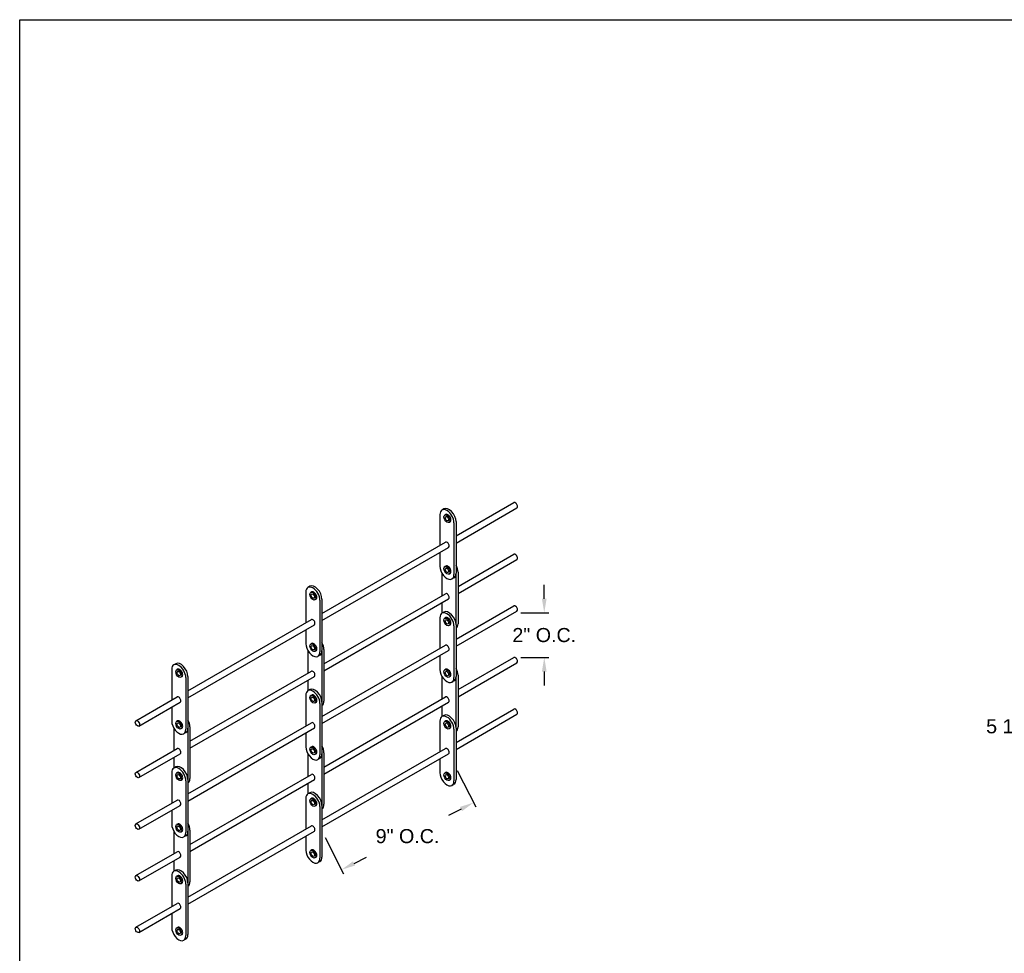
# Model space of a CAD drawing. Header units: inches. Extents: x 169.6 to 213.8, y 195 to 266.5.
# Tile 52 of 61: x 169.6 to 176.2, y 240.9 to 247.2. Entities that reach past the tile are written whole.
import ezdxf

# ---------------------------------------------------------------- set-up
doc = ezdxf.new("R2010")
doc.units = ezdxf.units.IN
doc.header["$LTSCALE"] = 0.25
doc.header["$MEASUREMENT"] = 0
doc.layers.add('ANNOTATIONS', color=1, linetype='Continuous')
doc.layers.add('DETAILS', color=4, linetype='Continuous')
doc.styles.add('ARIAL', font='arial.ttf', dxfattribs={"height": 0.09375})
doc.dimstyles.new('STANDARD$0', dxfattribs={"dimtxt": 0.09375, "dimasz": 0.09375, "dimexe": 0.03125, "dimexo": 0.046875, "dimgap": 0.09, "dimtad": 0, "dimtih": 1, "dimtoh": 1, "dimdec": 4, "dimzin": 0, "dimdsep": 46, "dimtxsty": 'ARIAL', "dimcen": 0.09, "dimadec": 0, "dimazin": 0, "dimtfac": 1, "dimtdec": 4, "dimtofl": 0, "dimtmove": 0, "dimatfit": 1, "dimfxl": 1, "dimtolj": 1, "dimtzin": 0, "dimarcsym": 0})

# ---------------------------------------------------------------- blocks, each defined once
blk = doc.blocks.new('*D14')
at = {"layer": 'ANNOTATIONS', "color": 0, "lineweight": -2, "transparency": 16777216}
for p, q in [((176.6677, 244.014), (176.6677, 242.4204)), ((177.0404, 243.0182), (177.0404, 242.4204)), ((176.574, 242.4517), (176.4802, 242.4517)), ((177.1342, 242.4517), (177.2279, 242.4517))]:
    blk.add_line(p, q, dxfattribs=at)
at = {"layer": 'ANNOTATIONS', "color": 0, "transparency": 16777216}
for points in [[(176.574, 242.4673), (176.574, 242.436), (176.6677, 242.4517)], [(177.1342, 242.4673), (177.1342, 242.436), (177.0404, 242.4517)]]:
    blk.add_solid(points, dxfattribs=at)
at = {"layer": 'defpoints', "color": 0, "transparency": 16777216}
for p in [(176.6677, 244.0609), (177.0404, 243.065), (176.6677, 242.4517)]:
    blk.add_point(p, dxfattribs=at)
at = {"layer": 'ANNOTATIONS', "color": 0, "transparency": 16777216, "insert": (176.2271, 242.4517), "char_height": 0.09375, "attachment_point": 5, "style": 'ARIAL'}
blk.add_mtext('\\A1;5 1/2"', dxfattribs=at)
blk = doc.blocks.new('*D94')
at = {"layer": 'ANNOTATIONS', "color": 0, "lineweight": -2, "transparency": 16777216}
for p, q in [((172.5343, 242.1583), (172.6575, 241.9158)), ((172.5598, 241.9012), (172.4761, 241.8586)), ((171.6547, 241.7112), (171.7779, 241.4687)), ((171.8473, 241.539), (171.9311, 241.5816))]:
    blk.add_line(p, q, dxfattribs=at)
at = {"layer": 'ANNOTATIONS', "color": 0, "transparency": 16777216}
for points in [[(172.5527, 241.9151), (172.5669, 241.8873), (172.6434, 241.9437)], [(171.8403, 241.553), (171.8544, 241.5251), (171.7638, 241.4966)]]:
    blk.add_solid(points, dxfattribs=at)
at = {"layer": 'defpoints', "color": 0, "transparency": 16777216}
for p in [(172.513, 242.2001), (172.6434, 241.9437), (171.6334, 241.753)]:
    blk.add_point(p, dxfattribs=at)
at = {"layer": 'ANNOTATIONS', "color": 0, "transparency": 16777216, "insert": (172.2036, 241.7201), "char_height": 0.09375, "attachment_point": 5, "style": 'ARIAL'}
blk.add_mtext('\\A1;9" O.C.', dxfattribs=at)
blk = doc.blocks.new('*D95')
at = {"layer": 'ANNOTATIONS', "color": 0, "lineweight": -2, "transparency": 16777216}
for p, q in [((173.1145, 243.3018), (173.1145, 243.3955)), ((172.9582, 243.208), (173.1457, 243.208)), ((172.9582, 242.9108), (173.1457, 242.9108)), ((173.1145, 242.8171), (173.1145, 242.7233))]:
    blk.add_line(p, q, dxfattribs=at)
at = {"layer": 'ANNOTATIONS', "color": 0, "transparency": 16777216}
for points in [[(173.0989, 243.3018), (173.1301, 243.3018), (173.1145, 243.208)], [(173.0989, 242.8171), (173.1301, 242.8171), (173.1145, 242.9108)]]:
    blk.add_solid(points, dxfattribs=at)
at = {"layer": 'defpoints', "color": 0, "transparency": 16777216}
for p in [(172.9113, 243.208), (173.1145, 243.208), (172.9113, 242.9108)]:
    blk.add_point(p, dxfattribs=at)
at = {"layer": 'ANNOTATIONS', "color": 0, "transparency": 16777216, "insert": (173.1145, 243.0594), "char_height": 0.09375, "attachment_point": 5, "style": 'ARIAL'}
blk.add_mtext('\\A1;2" O.C.', dxfattribs=at)

msp = doc.modelspace()

# ---------------------------------------------------------------- linework, layer by layer
at = {"layer": 'defpoints'}
msp.add_lwpolyline([(189.08986, 234.42383), (169.61998, 234.42383), (169.61998, 247.15894), (189.08986, 247.15894)], close=True, dxfattribs=at)
at = {"layer": 'DETAILS'}
for p, q in [((172.52652, 243.71987), (172.91134, 243.94205)), ((172.44629, 243.90018), (172.43281, 243.89239)), ((172.52652, 243.67306), (172.93162, 243.90694)), ((172.41904, 243.86197), (172.41904, 243.65782)), ((172.45815, 243.86309), (172.45183, 243.85944)), ((172.48657, 243.81388), (172.48025, 243.81023)), ((172.51304, 243.8077), (172.51304, 243.46395)), ((172.52652, 243.81548), (172.52652, 243.47173)), ((171.63343, 243.20425), (172.4559, 243.6791)), ((171.63343, 243.15743), (172.47618, 243.64399)), ((172.41904, 243.61101), (172.41904, 243.51822)), ((172.53994, 243.38387), (172.91134, 243.5983)), ((172.53994, 243.33706), (172.93162, 243.56319)), ((172.45815, 243.51934), (172.45183, 243.51569)), ((172.53994, 243.47948), (172.53994, 243.13573)), ((172.43252, 243.47239), (172.43252, 243.32185)), ((172.48657, 243.47013), (172.48025, 243.46648)), ((172.51275, 243.44131), (172.49927, 243.43352)), ((172.52646, 243.46921), (172.52646, 243.13086)), ((171.52595, 243.34634), (171.52595, 243.1422)), ((171.5532, 243.38455), (171.53972, 243.37677)), ((171.56507, 243.34746), (171.55875, 243.34381)), ((171.59348, 243.29825), (171.58716, 243.2946)), ((171.61995, 243.29207), (171.61995, 242.94832)), ((171.63343, 243.29986), (171.63343, 242.95611)), ((171.64686, 242.86825), (172.4559, 243.33535)), ((171.64686, 242.82143), (172.47618, 243.30024)), ((172.43252, 243.27504), (172.43252, 243.20502)), ((172.44629, 243.21298), (172.43281, 243.20519)), ((172.52652, 243.03267), (172.91134, 243.25485)), ((172.52652, 242.98586), (172.93162, 243.21974)), ((170.74034, 242.68862), (171.56282, 243.16348)), ((172.41904, 243.17477), (172.41904, 242.97062)), ((172.45815, 243.17589), (172.45183, 243.17224)), ((170.74034, 242.64181), (171.58309, 243.12837)), ((171.52595, 243.09538), (171.52595, 243.00259)), ((172.48657, 243.12668), (172.48025, 243.12303)), ((172.51304, 243.1205), (172.51304, 242.77675)), ((172.52652, 243.12828), (172.52652, 242.78453)), ((171.53943, 242.95677), (171.53943, 242.80623)), ((171.56507, 243.00371), (171.55875, 243.00006)), ((171.59348, 242.9545), (171.58716, 242.95085)), ((171.63338, 242.95359), (171.63338, 242.61524)), ((171.63343, 242.51705), (172.4559, 242.9919)), ((171.63343, 242.47023), (172.47618, 242.95679)), ((171.64686, 242.96386), (171.64686, 242.62011)), ((171.61966, 242.92568), (171.60618, 242.9179)), ((172.41904, 242.92381), (172.41904, 242.83102)), ((172.53994, 242.69637), (172.91134, 242.9108)), ((170.63287, 242.83072), (170.63287, 242.62657)), ((170.66011, 242.86893), (170.64663, 242.86114)), ((170.67198, 242.83184), (170.66566, 242.82819)), ((170.75377, 242.35262), (171.56282, 242.81973)), ((172.45815, 242.83214), (172.45183, 242.82849)), ((172.53994, 242.64956), (172.93162, 242.87569)), ((170.70039, 242.78263), (170.69407, 242.77898)), ((170.72686, 242.77645), (170.72686, 242.4327)), ((170.74034, 242.78423), (170.74034, 242.44048)), ((170.75377, 242.30581), (171.58309, 242.78462)), ((171.53943, 242.75941), (171.53943, 242.6894)), ((172.43252, 242.78489), (172.43252, 242.63435)), ((172.48657, 242.78293), (172.48025, 242.77928)), ((172.51275, 242.75411), (172.49927, 242.74632)), ((172.52646, 242.78171), (172.52646, 242.44336)), ((172.53994, 242.79198), (172.53994, 242.44823)), ((171.5532, 242.69735), (171.53972, 242.68957)), ((170.39446, 242.48893), (170.66973, 242.64785)), ((171.52595, 242.65914), (171.52595, 242.455)), ((171.56507, 242.66026), (171.55875, 242.65661)), ((171.64686, 242.18075), (172.4559, 242.64785)), ((170.41473, 242.45382), (170.69, 242.61274)), ((170.63287, 242.57976), (170.63287, 242.48697)), ((171.59348, 242.61105), (171.58716, 242.6074)), ((171.61995, 242.60487), (171.61995, 242.26112)), ((171.63343, 242.61266), (171.63343, 242.26891)), ((171.64686, 242.13393), (172.47618, 242.61274)), ((172.43252, 242.58754), (172.43252, 242.51752)), ((172.52652, 242.34487), (172.91134, 242.56705)), ((172.44629, 242.52518), (172.43281, 242.51739)), ((172.52652, 242.29806), (172.93162, 242.53194)), ((170.64634, 242.44114), (170.64634, 242.2906)), ((170.67198, 242.48809), (170.66566, 242.48444)), ((170.70039, 242.43888), (170.69407, 242.43523)), ((170.74029, 242.43796), (170.74029, 242.09961)), ((170.74034, 242.00142), (171.56282, 242.47628)), ((170.74034, 241.95461), (171.58309, 242.44117)), ((170.75377, 242.44823), (170.75377, 242.10448)), ((172.41904, 242.48697), (172.41904, 242.28282)), ((172.45815, 242.48809), (172.45183, 242.48444)), ((172.48657, 242.43888), (172.48025, 242.43523)), ((172.51304, 242.4327), (172.51304, 242.08895)), ((172.52652, 242.44048), (172.52652, 242.09673)), ((170.72657, 242.41006), (170.71309, 242.40227)), ((171.52595, 242.40818), (171.52595, 242.31539)), ((170.39446, 242.14518), (170.66973, 242.3041)), ((171.56507, 242.31651), (171.55875, 242.31286)), ((171.63343, 241.82925), (172.4559, 242.3041)), ((170.41473, 242.11007), (170.69, 242.26899)), ((170.64634, 242.24379), (170.64634, 242.17377)), ((171.53943, 242.26927), (171.53943, 242.11873)), ((171.59348, 242.2673), (171.58716, 242.26365)), ((171.61966, 242.23848), (171.60618, 242.2307)), ((171.63338, 242.26609), (171.63338, 241.92774)), ((171.63343, 241.78243), (172.47618, 242.26899)), ((171.64686, 242.27636), (171.64686, 241.93261)), ((172.41904, 242.23601), (172.41904, 242.14322)), ((170.66011, 242.18173), (170.64663, 242.17394)), ((170.63287, 242.14352), (170.63287, 241.93937)), ((170.67198, 242.14464), (170.66566, 242.14099)), ((170.70039, 242.09543), (170.69407, 242.09178)), ((170.74034, 242.09703), (170.74034, 241.75328)), ((170.75377, 241.66512), (171.56282, 242.13223)), ((170.75377, 241.61831), (171.58309, 242.09712)), ((172.45815, 242.14434), (172.45183, 242.14069)), ((170.72686, 242.08925), (170.72686, 241.7455)), ((171.53943, 242.07191), (171.53943, 242.0019)), ((172.48657, 242.09513), (172.48025, 242.09148)), ((172.51275, 242.06631), (172.49927, 242.05852)), ((171.52595, 241.97134), (171.52595, 241.7672)), ((171.5532, 242.00955), (171.53972, 242.00177)), ((171.56507, 241.97246), (171.55875, 241.96881)), ((170.39446, 241.80173), (170.66973, 241.96065)), ((170.41473, 241.76662), (170.69, 241.92554)), ((171.59348, 241.92325), (171.58716, 241.9196)), ((171.61995, 241.91707), (171.61995, 241.57332)), ((171.63343, 241.92486), (171.63343, 241.58111)), ((170.63287, 241.89256), (170.63287, 241.79977)), ((170.67198, 241.80089), (170.66566, 241.79724)), ((170.74034, 241.31362), (171.56282, 241.78848)), ((170.64634, 241.75364), (170.64634, 241.6031)), ((170.70039, 241.75168), (170.69407, 241.74803)), ((170.72657, 241.72286), (170.71309, 241.71507)), ((170.74029, 241.75046), (170.74029, 241.41211)), ((170.74034, 241.26681), (171.58309, 241.75337)), ((170.75377, 241.76073), (170.75377, 241.41698)), ((171.52595, 241.72038), (171.52595, 241.62759)), ((170.39446, 241.45768), (170.66973, 241.6166)), ((170.41473, 241.42257), (170.69, 241.58149)), ((171.56507, 241.62871), (171.55875, 241.62506)), ((171.59348, 241.5795), (171.58716, 241.57585)), ((170.64634, 241.55629), (170.64634, 241.48627)), ((171.61966, 241.55068), (171.60618, 241.5429)), ((170.63287, 241.45572), (170.63287, 241.25157)), ((170.66011, 241.49393), (170.64663, 241.48614)), ((170.67198, 241.45684), (170.66566, 241.45319)), ((170.70039, 241.40763), (170.69407, 241.40398)), ((170.72686, 241.40145), (170.72686, 241.0577)), ((170.74034, 241.40923), (170.74034, 241.06548)), ((170.39446, 241.11393), (170.66973, 241.27285)), ((170.41473, 241.07882), (170.69, 241.23774)), ((170.63287, 241.20476), (170.63287, 241.11197)), ((170.67198, 241.11309), (170.66566, 241.10944)), ((170.70039, 241.06388), (170.69407, 241.06023)), ((170.72657, 241.03506), (170.71309, 241.02727))]:
    msp.add_line(p, q, dxfattribs=at)
for centre, major_axis, start_param, end_param in [((172.92148, 243.9245), (0.01014, -0.01756), 0, 3.1415927), ((172.46604, 243.83483), (0.03323, -0.05756), 0.7853982, 3.9269908), ((172.47952, 243.84262), (0.03323, -0.05756), 0.7853982, 3.1415927), ((172.47236, 243.83848), (0.01421, -0.0246), 0, 3.1415927), ((172.46604, 243.66155), (0.01014, -0.01756), 0, 3.1415927), ((172.92148, 243.58075), (0.01014, -0.01756), 0, 3.1415927), ((172.46604, 243.49108), (0.03323, -0.05756), 3.9269908, 7.0685835), ((172.47236, 243.49473), (0.01421, -0.0246), 0, 3.1415927), ((172.49295, 243.50662), (0.03323, -0.05756), 0.7853982, 1.5605915), ((172.47952, 243.49887), (0.03323, -0.05756), 6.2831853, 7.0685835), ((171.57295, 243.31921), (0.03323, -0.05756), 0.7853982, 3.9269908), ((171.58643, 243.32699), (0.03323, -0.05756), 0.7853982, 3.1415927), ((171.57927, 243.32286), (0.01421, -0.0246), 0, 3.1415927), ((172.46604, 243.3178), (0.01014, -0.01756), 0, 3.1415927), ((172.46604, 243.14763), (0.03323, -0.05756), 0.7853982, 3.9269908), ((172.47952, 243.15542), (0.03323, -0.05756), 0.7853982, 3.1415927), ((172.92148, 243.2373), (0.01014, -0.01756), 0, 3.1415927), ((171.57295, 243.14592), (0.01014, -0.01756), 0, 3.1415927), ((172.47236, 243.15128), (0.01421, -0.0246), 0, 3.1415927), ((172.49295, 243.16287), (0.03323, -0.05756), 6.2933901, 7.0685835), ((171.57295, 242.97546), (0.03323, -0.05756), 3.9269908, 7.0685835), ((171.57927, 242.97911), (0.01421, -0.0246), 0, 3.1415927), ((171.58643, 242.98324), (0.03323, -0.05756), 6.2831853, 7.0685835), ((171.59986, 242.99099), (0.03323, -0.05756), 0.7853982, 1.5605915), ((172.46604, 242.97435), (0.01014, -0.01756), 0, 3.1415927), ((172.92148, 242.89325), (0.01014, -0.01756), 0, 3.1415927), ((170.67986, 242.80358), (0.03323, -0.05756), 0.7853982, 3.9269908), ((170.69334, 242.81137), (0.03323, -0.05756), 0.7853982, 3.1415927), ((170.68618, 242.80723), (0.01421, -0.0246), 0, 3.1415927), ((171.57295, 242.80217), (0.01014, -0.01756), 0, 3.1415927), ((172.46604, 242.80388), (0.03323, -0.05756), 3.9269908, 7.0685835), ((172.47236, 242.80753), (0.01421, -0.0246), 0, 3.1415927), ((172.49295, 242.81912), (0.03323, -0.05756), 0.7853982, 1.5605915), ((172.47952, 242.81167), (0.03323, -0.05756), 6.2831853, 7.0685835), ((171.57295, 242.63201), (0.03323, -0.05756), 0.7853982, 3.9269908), ((171.58643, 242.63979), (0.03323, -0.05756), 0.7853982, 3.1415927), ((170.67986, 242.6303), (0.01014, -0.01756), 0, 3.1415927), ((171.57927, 242.63566), (0.01421, -0.0246), 0, 3.1415927), ((171.59986, 242.64724), (0.03323, -0.05756), 6.2933901, 7.0685835), ((172.46604, 242.6303), (0.01014, -0.01756), 0, 3.1415927), ((172.92148, 242.5495), (0.01014, -0.01756), 0, 3.1415927), ((170.68618, 242.46348), (0.01421, -0.0246), 0, 3.1415927), ((170.70677, 242.47537), (0.03323, -0.05756), 0.7853982, 1.5605915), ((172.46604, 242.45983), (0.03323, -0.05756), 0.7853982, 3.9269908), ((172.47952, 242.46762), (0.03323, -0.05756), 0.7853982, 3.1415927), ((172.47236, 242.46348), (0.01421, -0.0246), 0, 3.1415927), ((170.67986, 242.45983), (0.03323, -0.05756), 3.9269908, 7.0685835), ((170.69334, 242.46762), (0.03323, -0.05756), 6.2831853, 7.0685835), ((171.57295, 242.45872), (0.01014, -0.01756), 0, 3.1415927), ((172.49295, 242.47537), (0.03323, -0.05756), 6.2933901, 7.0685835), ((170.67986, 242.28655), (0.01014, -0.01756), 0, 3.1415927), ((171.57295, 242.28826), (0.03323, -0.05756), 3.9269908, 7.0685835), ((171.57927, 242.29191), (0.01421, -0.0246), 0, 3.1415927), ((171.59986, 242.30349), (0.03323, -0.05756), 0.7853982, 1.5605915), ((172.46604, 242.28655), (0.01014, -0.01756), 0, 3.1415927), ((171.58643, 242.29604), (0.03323, -0.05756), 6.2831853, 7.0685835), ((170.67986, 242.11638), (0.03323, -0.05756), 0.7853982, 3.9269908), ((170.69334, 242.12417), (0.03323, -0.05756), 0.7853982, 3.1415927), ((170.68618, 242.12003), (0.01421, -0.0246), 0, 3.1415927), ((170.70677, 242.13162), (0.03323, -0.05756), 6.2933901, 7.0685835), ((171.57295, 242.11467), (0.01014, -0.01756), 0, 3.1415927), ((172.46604, 242.11608), (0.03323, -0.05756), 3.9269908, 7.0685835), ((172.47236, 242.11973), (0.01421, -0.0246), 0, 3.1415927), ((172.47952, 242.12387), (0.03323, -0.05756), 6.2831853, 7.0685835), ((171.57295, 241.94421), (0.03323, -0.05756), 0.7853982, 3.9269908), ((171.58643, 241.95199), (0.03323, -0.05756), 0.7853982, 3.1415927), ((171.57927, 241.94786), (0.01421, -0.0246), 0, 3.1415927), ((170.67986, 241.9431), (0.01014, -0.01756), 0, 3.1415927), ((171.59986, 241.95974), (0.03323, -0.05756), 6.2933901, 7.0685835), ((170.67986, 241.77263), (0.03323, -0.05756), 3.9269908, 7.0685835), ((170.68618, 241.77628), (0.01421, -0.0246), 0, 3.1415927), ((170.70677, 241.78787), (0.03323, -0.05756), 0.7853982, 1.5605915), ((171.57295, 241.77092), (0.01014, -0.01756), 0, 3.1415927), ((170.69334, 241.78042), (0.03323, -0.05756), 6.2831853, 7.0685835), ((170.67986, 241.59905), (0.01014, -0.01756), 0, 3.1415927), ((171.57295, 241.60046), (0.03323, -0.05756), 3.9269908, 7.0685835), ((171.57927, 241.60411), (0.01421, -0.0246), 0, 3.1415927), ((171.58643, 241.60824), (0.03323, -0.05756), 6.2831853, 7.0685835), ((170.67986, 241.42858), (0.03323, -0.05756), 0.7853982, 3.9269908), ((170.69334, 241.43637), (0.03323, -0.05756), 0.7853982, 3.1415927), ((170.68618, 241.43223), (0.01421, -0.0246), 0, 3.1415927), ((170.70677, 241.44412), (0.03323, -0.05756), 6.2933901, 7.0685835), ((170.67986, 241.2553), (0.01014, -0.01756), 0, 3.1415927), ((170.67986, 241.08483), (0.03323, -0.05756), 3.9269908, 7.0685835), ((170.68618, 241.08848), (0.01421, -0.0246), 0, 3.1415927), ((170.69334, 241.09262), (0.03323, -0.05756), 6.2831853, 7.0685835)]:
    msp.add_ellipse(centre, major_axis=major_axis, ratio=0.5773503, start_param=start_param, end_param=end_param, dxfattribs=at)
for centre, major_axis in [((172.46604, 243.83483), (0.01421, -0.0246)), ((172.46604, 243.83483), (0.00797, -0.0138)), ((172.46604, 243.49108), (0.01421, -0.0246)), ((172.46604, 243.49108), (0.00797, -0.0138)), ((171.57295, 243.31921), (0.01421, -0.0246)), ((171.57295, 243.31921), (0.00797, -0.0138)), ((172.46604, 243.14763), (0.01421, -0.0246)), ((172.46604, 243.14763), (0.00797, -0.0138)), ((171.57295, 242.97546), (0.01421, -0.0246)), ((171.57295, 242.97546), (0.00797, -0.0138)), ((170.67986, 242.80358), (0.01421, -0.0246)), ((170.67986, 242.80358), (0.00797, -0.0138)), ((172.46604, 242.80388), (0.01421, -0.0246)), ((172.46604, 242.80388), (0.00797, -0.0138)), ((171.57295, 242.63201), (0.01421, -0.0246)), ((171.57295, 242.63201), (0.00797, -0.0138)), ((170.40459, 242.47137), (0.01014, -0.01756)), ((170.67986, 242.45983), (0.01421, -0.0246)), ((172.46604, 242.45983), (0.01421, -0.0246)), ((170.67986, 242.45983), (0.00797, -0.0138)), ((172.46604, 242.45983), (0.00797, -0.0138)), ((171.57295, 242.28826), (0.01421, -0.0246)), ((171.57295, 242.28826), (0.00797, -0.0138)), ((170.40459, 242.12762), (0.01014, -0.01756)), ((170.67986, 242.11638), (0.01421, -0.0246)), ((170.67986, 242.11638), (0.00797, -0.0138)), ((172.46604, 242.11608), (0.01421, -0.0246)), ((172.46604, 242.11608), (0.00797, -0.0138)), ((171.57295, 241.94421), (0.01421, -0.0246)), ((171.57295, 241.94421), (0.00797, -0.0138)), ((170.40459, 241.78417), (0.01014, -0.01756)), ((170.67986, 241.77263), (0.01421, -0.0246)), ((170.67986, 241.77263), (0.00797, -0.0138)), ((171.57295, 241.60046), (0.01421, -0.0246)), ((171.57295, 241.60046), (0.00797, -0.0138)), ((170.40459, 241.44012), (0.01014, -0.01756)), ((170.67986, 241.42858), (0.01421, -0.0246)), ((170.67986, 241.42858), (0.00797, -0.0138)), ((170.40459, 241.09637), (0.01014, -0.01756)), ((170.67986, 241.08483), (0.01421, -0.0246)), ((170.67986, 241.08483), (0.00797, -0.0138))]:
    msp.add_ellipse(centre, major_axis=major_axis, ratio=0.5773503, dxfattribs=at)

# ---------------------------------------------------------------- dimensions: what is measured, and where the dimension line sits
at = {"layer": 'ANNOTATIONS'}
dim = msp.add_linear_dim(base=(176.66773, 242.45166), p1=(177.04044, 243.06505), p2=(176.66773, 244.06092), angle=180, text='5 1/2"', dimstyle='STANDARD$0', dxfattribs=at)
dim.commit()
dim.dimension.update_dxf_attribs({"geometry": '*D14', "text_midpoint": (176.22713, 242.45166), "dimtype": 160})
dim = msp.add_linear_dim(base=(173.11448, 243.20804), p1=(172.91134, 242.9108), p2=(172.91134, 243.20804), angle=90, text='2" O.C.', dimstyle='STANDARD$0', dxfattribs=at)
dim.commit()
dim.dimension.update_dxf_attribs({"geometry": '*D95', "text_midpoint": (173.11448, 243.05942)})
dim = msp.add_aligned_dim(p1=(171.63343, 241.75298), p2=(172.51304, 242.20008), distance=-0.28764, text='9" O.C.', dimstyle='STANDARD$0', dxfattribs=at)
dim.commit()
dim.dimension.update_dxf_attribs({"geometry": '*D94', "text_midpoint": (172.20356, 241.72012)})

doc.saveas('drawing.dxf')
